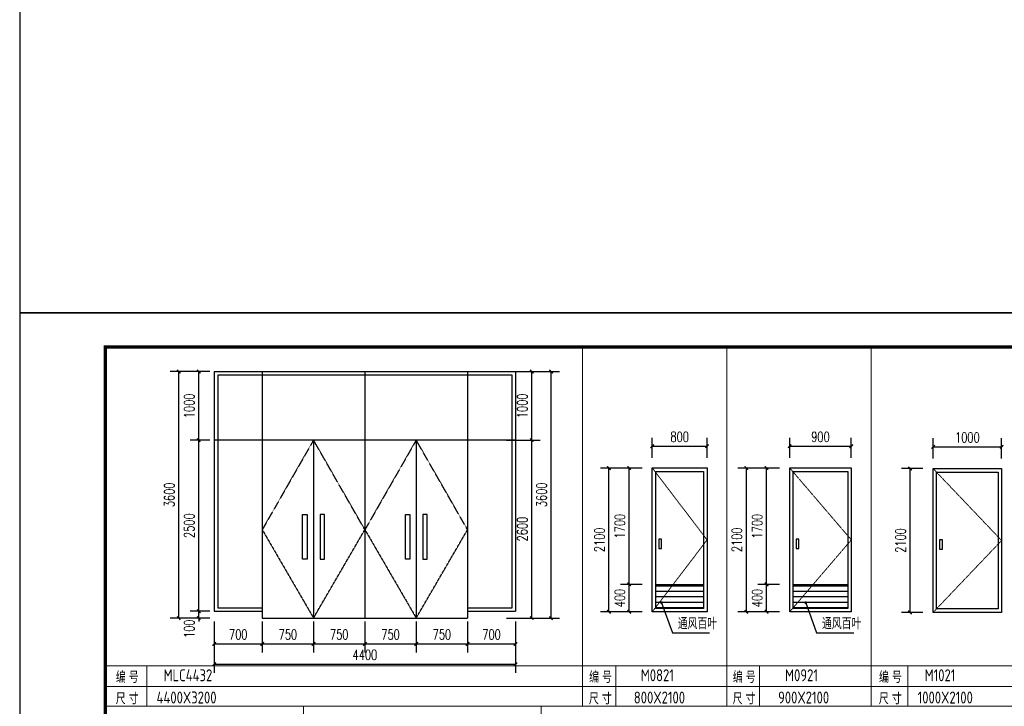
# Model space of a CAD drawing. Header units: inches. Extents: x 224620 to 3435104, y 247406 to 993300.
# Tile 10 of 109: x 250809 to 265192, y 271358 to 281387. Entities that reach past the tile are written whole.
import ezdxf

# ---------------------------------------------------------------- set-up
doc = ezdxf.new("R2010")
doc.units = ezdxf.units.IN
doc.header["$MEASUREMENT"] = 0
doc.linetypes.add('__DASH', pattern=[0.35, 0.25, -0.1])
doc.linetypes.add('DASHED2', pattern=[0.375, 0.25, -0.125])
for name, color, linetype in [('DIM_LEAD', 3, 'Continuous'), ('PUB_DIM', 3, 'Continuous'), ('PUB_TEXT', 7, 'Continuous'), ('PUB_TITLE', 4, 'Continuous'), ('RAIL', 163, 'Continuous'), ('说明文字', 7, 'Continuous')]:
    doc.layers.add(name, color=color, linetype=linetype)
doc.layers.add('说明', color=211, linetype='Continuous', lineweight=25)
doc.styles.add('_TCH_DIM', font='SIMPLEX', dxfattribs={"bigfont": 'GBCBIG'})
doc.styles.add('_TCH_DIM_T3', font='SIMPLEX', dxfattribs={"width": 0.705882, "bigfont": 'GBCBIG'})
doc.styles.add('yong', font='GBENOR.shx', dxfattribs={"width": 0.9, "bigfont": 'GBCBIG.shx'})
doc.dimstyles.new('_TCH_ARCH&&50', dxfattribs={"dimtxt": 148.75, "dimasz": 50, "dimexe": 125, "dimexo": 150, "dimgap": 63.125, "dimtad": 1, "dimdec": 0, "dimzin": 0, "dimdsep": 46, "dimtxsty": '_TCH_DIM_T3', "dimblk": 'ARCHTICK', "dimcen": 0.09, "dimclrt": 7, "dimazin": 2, "dimtfac": 1, "dimtdec": 0, "dimtix": 1, "dimtmove": 2, "dimatfit": 3, "dimfxl": 1, "dimtolj": 1, "dimtzin": 0, "dimarcsym": 0})

# ---------------------------------------------------------------- blocks, each defined once
blk = doc.blocks.new('wrtgtg')
at = {"layer": 'PUB_TITLE'}
blk.add_line((-75296, 53559), (8804, 53559), dxfattribs=at)
blk.add_lwpolyline([(-75296, -5841), (8804, -5841), (8804, 53559), (-75296, 53559)], close=True, dxfattribs=at)
at = {"layer": 'PUB_TITLE', "const_width": 100}
blk.add_lwpolyline([(-72796, -4841), (7804, -4841), (7804, 52559), (-72796, 52559)], close=True, dxfattribs=at)
blk = doc.blocks.new('_ArchTick')
at = {"color": 0, "linetype": 'ByBlock', "const_width": 0.4}
blk.add_lwpolyline([(-0.5, -0.5), (0.5, 0.5)], dxfattribs=at)
blk = doc.blocks.new('*D675')
at = {"layer": 'Defpoints', "color": 0}
for p in [(257770, 275247), (258289, 275247), (257770, 272647)]:
    blk.add_point(p, dxfattribs=at)
at = {"layer": 'PUB_DIM', "color": 0, "lineweight": -2}
for p, q in [((257920, 275247), (258414, 275247)), ((258289, 272647), (258289, 275247)), ((257920, 272647), (258414, 272647))]:
    blk.add_line(p, q, dxfattribs=at)
at = {"layer": 'PUB_DIM', "color": 0, "lineweight": -2, "xscale": 50, "yscale": 50, "zscale": 50}
for p, rotation in [((258289, 275247), 90), ((258289, 272647), 270)]:
    blk.add_blockref('_ArchTick', p, dxfattribs=dict(at, rotation=rotation))
at = {"layer": 'PUB_DIM', "color": 7, "insert": (258152, 273947), "char_height": 148.8, "attachment_point": 5, "rotation": 90, "style": '_TCH_DIM_T3'}
blk.add_mtext('\\A1;2600', dxfattribs=at)
blk = doc.blocks.new('*D676')
at = {"layer": 'Defpoints', "color": 0}
for p in [(257770, 276247), (258289, 276247), (257770, 275247)]:
    blk.add_point(p, dxfattribs=at)
at = {"layer": 'PUB_DIM', "color": 0, "lineweight": -2}
for p, q in [((257920, 276247), (258414, 276247)), ((258289, 275247), (258289, 276247)), ((257920, 275247), (258414, 275247))]:
    blk.add_line(p, q, dxfattribs=at)
at = {"layer": 'PUB_DIM', "color": 0, "lineweight": -2, "xscale": 50, "yscale": 50, "zscale": 50}
for p, rotation in [((258289, 276247), 90), ((258289, 275247), 270)]:
    blk.add_blockref('_ArchTick', p, dxfattribs=dict(at, rotation=rotation))
at = {"layer": 'PUB_DIM', "color": 7, "insert": (258152, 275747), "char_height": 148.8, "attachment_point": 5, "rotation": 90, "style": '_TCH_DIM_T3'}
blk.add_mtext('\\A1;1000', dxfattribs=at)
blk = doc.blocks.new('*D677')
at = {"layer": 'Defpoints', "color": 0}
for p in [(258052, 276247), (258571, 276247), (258052, 272647)]:
    blk.add_point(p, dxfattribs=at)
at = {"layer": 'PUB_DIM', "color": 0, "lineweight": -2}
for p, q in [((258202, 276247), (258696, 276247)), ((258571, 272647), (258571, 276247)), ((258202, 272647), (258696, 272647))]:
    blk.add_line(p, q, dxfattribs=at)
at = {"layer": 'PUB_DIM', "color": 0, "lineweight": -2, "xscale": 50, "yscale": 50, "zscale": 50}
for p, rotation in [((258571, 276247), 90), ((258571, 272647), 270)]:
    blk.add_blockref('_ArchTick', p, dxfattribs=dict(at, rotation=rotation))
at = {"layer": 'PUB_DIM', "color": 7, "insert": (258433, 274447), "char_height": 148.8, "attachment_point": 5, "rotation": 90, "style": '_TCH_DIM_T3'}
blk.add_mtext('\\A1;3600', dxfattribs=at)
blk = doc.blocks.new('*D682')
at = {"layer": 'Defpoints', "color": 0}
for p in [(259417, 274839), (259900, 274839), (259900, 272739)]:
    blk.add_point(p, dxfattribs=at)
at = {"layer": 'PUB_DIM', "color": 0, "lineweight": -2}
for p, q in [((259750, 274839), (259292, 274839)), ((259417, 272739), (259417, 274839)), ((259750, 272739), (259292, 272739))]:
    blk.add_line(p, q, dxfattribs=at)
at = {"layer": 'PUB_DIM', "color": 0, "lineweight": -2, "xscale": 50, "yscale": 50, "zscale": 50}
for p, rotation in [((259417, 274839), 90), ((259417, 272739), 270)]:
    blk.add_blockref('_ArchTick', p, dxfattribs=dict(at, rotation=rotation))
at = {"layer": 'PUB_DIM', "color": 7, "insert": (259279, 273789), "char_height": 148.8, "attachment_point": 5, "rotation": 90, "style": '_TCH_DIM_T3'}
blk.add_mtext('\\A1;2100', dxfattribs=at)
blk = doc.blocks.new('*D683')
at = {"layer": 'Defpoints', "color": 0}
for p in [(259712, 274839), (260050, 274839), (260050, 273139)]:
    blk.add_point(p, dxfattribs=at)
at = {"layer": 'PUB_DIM', "color": 0, "lineweight": -2}
for p, q in [((259900, 274839), (259587, 274839)), ((259712, 273139), (259712, 274839)), ((259900, 273139), (259587, 273139))]:
    blk.add_line(p, q, dxfattribs=at)
at = {"layer": 'PUB_DIM', "color": 0, "lineweight": -2, "xscale": 50, "yscale": 50, "zscale": 50}
for p, rotation in [((259712, 274839), 90), ((259712, 273139), 270)]:
    blk.add_blockref('_ArchTick', p, dxfattribs=dict(at, rotation=rotation))
at = {"layer": 'PUB_DIM', "color": 7, "insert": (259575, 273989), "char_height": 148.8, "attachment_point": 5, "rotation": 90, "style": '_TCH_DIM_T3'}
blk.add_mtext('\\A1;1700', dxfattribs=at)
blk = doc.blocks.new('*D684')
at = {"layer": 'Defpoints', "color": 0}
for p in [(259712, 273139), (260050, 273139), (260050, 272739)]:
    blk.add_point(p, dxfattribs=at)
at = {"layer": 'PUB_DIM', "color": 0, "lineweight": -2}
for p, q in [((259900, 273139), (259587, 273139)), ((259712, 272739), (259712, 273139)), ((259900, 272739), (259587, 272739))]:
    blk.add_line(p, q, dxfattribs=at)
at = {"layer": 'PUB_DIM', "color": 0, "lineweight": -2, "xscale": 50, "yscale": 50, "zscale": 50}
for p, rotation in [((259712, 273139), 90), ((259712, 272739), 270)]:
    blk.add_blockref('_ArchTick', p, dxfattribs=dict(at, rotation=rotation))
at = {"layer": 'PUB_DIM', "color": 7, "insert": (259575, 272939), "char_height": 148.8, "attachment_point": 5, "rotation": 90, "style": '_TCH_DIM_T3'}
blk.add_mtext('\\A1;400', dxfattribs=at)
blk = doc.blocks.new('*D685')
at = {"layer": 'Defpoints', "color": 0}
for p in [(260850, 275157), (260050, 274839), (260850, 274839)]:
    blk.add_point(p, dxfattribs=at)
at = {"layer": 'PUB_DIM', "color": 0, "lineweight": -2}
for p, q in [((260050, 274989), (260050, 275282)), ((260050, 275157), (260850, 275157)), ((260850, 274989), (260850, 275282))]:
    blk.add_line(p, q, dxfattribs=at)
at = {"layer": 'PUB_DIM', "color": 0, "lineweight": -2, "xscale": 50, "yscale": 50, "zscale": 50, "rotation": 180}
blk.add_blockref('_ArchTick', (260050, 275157), dxfattribs=at)
at = {"layer": 'PUB_DIM', "color": 0, "lineweight": -2, "xscale": 50, "yscale": 50, "zscale": 50}
blk.add_blockref('_ArchTick', (260850, 275157), dxfattribs=at)
at = {"layer": 'PUB_DIM', "color": 7, "insert": (260450, 275294), "char_height": 148.8, "attachment_point": 5, "style": '_TCH_DIM_T3'}
blk.add_mtext('\\A1;800', dxfattribs=at)
blk = doc.blocks.new('*D686')
at = {"layer": 'Defpoints', "color": 0}
for p in [(261424, 274839), (261907, 274839), (261907, 272739)]:
    blk.add_point(p, dxfattribs=at)
at = {"layer": 'PUB_DIM', "color": 0, "lineweight": -2}
for p, q in [((261757, 274839), (261299, 274839)), ((261424, 272739), (261424, 274839)), ((261757, 272739), (261299, 272739))]:
    blk.add_line(p, q, dxfattribs=at)
at = {"layer": 'PUB_DIM', "color": 0, "lineweight": -2, "xscale": 50, "yscale": 50, "zscale": 50}
for p, rotation in [((261424, 274839), 90), ((261424, 272739), 270)]:
    blk.add_blockref('_ArchTick', p, dxfattribs=dict(at, rotation=rotation))
at = {"layer": 'PUB_DIM', "color": 7, "insert": (261286, 273789), "char_height": 148.8, "attachment_point": 5, "rotation": 90, "style": '_TCH_DIM_T3'}
blk.add_mtext('\\A1;2100', dxfattribs=at)
blk = doc.blocks.new('*D687')
at = {"layer": 'Defpoints', "color": 0}
for p in [(261719, 274839), (262057, 274839), (262057, 273139)]:
    blk.add_point(p, dxfattribs=at)
at = {"layer": 'PUB_DIM', "color": 0, "lineweight": -2}
for p, q in [((261907, 274839), (261594, 274839)), ((261719, 273139), (261719, 274839)), ((261907, 273139), (261594, 273139))]:
    blk.add_line(p, q, dxfattribs=at)
at = {"layer": 'PUB_DIM', "color": 0, "lineweight": -2, "xscale": 50, "yscale": 50, "zscale": 50}
for p, rotation in [((261719, 274839), 90), ((261719, 273139), 270)]:
    blk.add_blockref('_ArchTick', p, dxfattribs=dict(at, rotation=rotation))
at = {"layer": 'PUB_DIM', "color": 7, "insert": (261582, 273989), "char_height": 148.8, "attachment_point": 5, "rotation": 90, "style": '_TCH_DIM_T3'}
blk.add_mtext('\\A1;1700', dxfattribs=at)
blk = doc.blocks.new('*D688')
at = {"layer": 'Defpoints', "color": 0}
for p in [(261719, 273139), (262057, 273139), (262057, 272739)]:
    blk.add_point(p, dxfattribs=at)
at = {"layer": 'PUB_DIM', "color": 0, "lineweight": -2}
for p, q in [((261907, 273139), (261594, 273139)), ((261719, 272739), (261719, 273139)), ((261907, 272739), (261594, 272739))]:
    blk.add_line(p, q, dxfattribs=at)
at = {"layer": 'PUB_DIM', "color": 0, "lineweight": -2, "xscale": 50, "yscale": 50, "zscale": 50}
for p, rotation in [((261719, 273139), 90), ((261719, 272739), 270)]:
    blk.add_blockref('_ArchTick', p, dxfattribs=dict(at, rotation=rotation))
at = {"layer": 'PUB_DIM', "color": 7, "insert": (261582, 272939), "char_height": 148.8, "attachment_point": 5, "rotation": 90, "style": '_TCH_DIM_T3'}
blk.add_mtext('\\A1;400', dxfattribs=at)
blk = doc.blocks.new('*D689')
at = {"layer": 'Defpoints', "color": 0}
for p in [(262957, 275157), (262057, 274839), (262957, 274839)]:
    blk.add_point(p, dxfattribs=at)
at = {"layer": 'PUB_DIM', "color": 0, "lineweight": -2}
for p, q in [((262057, 274989), (262057, 275282)), ((262057, 275157), (262957, 275157)), ((262957, 274989), (262957, 275282))]:
    blk.add_line(p, q, dxfattribs=at)
at = {"layer": 'PUB_DIM', "color": 0, "lineweight": -2, "xscale": 50, "yscale": 50, "zscale": 50, "rotation": 180}
blk.add_blockref('_ArchTick', (262057, 275157), dxfattribs=at)
at = {"layer": 'PUB_DIM', "color": 0, "lineweight": -2, "xscale": 50, "yscale": 50, "zscale": 50}
blk.add_blockref('_ArchTick', (262957, 275157), dxfattribs=at)
at = {"layer": 'PUB_DIM', "color": 7, "insert": (262507, 275294), "char_height": 148.8, "attachment_point": 5, "style": '_TCH_DIM_T3'}
blk.add_mtext('\\A1;900', dxfattribs=at)
blk = doc.blocks.new('*D690')
at = {"layer": 'Defpoints', "color": 0}
for p in [(263815, 274830), (264153, 274830), (264153, 272730)]:
    blk.add_point(p, dxfattribs=at)
at = {"layer": 'PUB_DIM', "color": 0, "lineweight": -2}
for p, q in [((264003, 274830), (263690, 274830)), ((263815, 272730), (263815, 274830)), ((264003, 272730), (263690, 272730))]:
    blk.add_line(p, q, dxfattribs=at)
at = {"layer": 'PUB_DIM', "color": 0, "lineweight": -2, "xscale": 50, "yscale": 50, "zscale": 50}
for p, rotation in [((263815, 274830), 90), ((263815, 272730), 270)]:
    blk.add_blockref('_ArchTick', p, dxfattribs=dict(at, rotation=rotation))
at = {"layer": 'PUB_DIM', "color": 7, "insert": (263677, 273780), "char_height": 148.8, "attachment_point": 5, "rotation": 90, "style": '_TCH_DIM_T3'}
blk.add_mtext('\\A1;2100', dxfattribs=at)
blk = doc.blocks.new('*D691')
at = {"layer": 'Defpoints', "color": 0}
for p in [(265153, 275148), (264153, 274830), (265153, 274830)]:
    blk.add_point(p, dxfattribs=at)
at = {"layer": 'PUB_DIM', "color": 0, "lineweight": -2}
for p, q in [((264153, 274980), (264153, 275273)), ((265153, 274980), (265153, 275273)), ((264153, 275148), (265153, 275148))]:
    blk.add_line(p, q, dxfattribs=at)
at = {"layer": 'PUB_DIM', "color": 0, "lineweight": -2, "xscale": 50, "yscale": 50, "zscale": 50, "rotation": 180}
blk.add_blockref('_ArchTick', (264153, 275148), dxfattribs=at)
at = {"layer": 'PUB_DIM', "color": 0, "lineweight": -2, "xscale": 50, "yscale": 50, "zscale": 50}
blk.add_blockref('_ArchTick', (265153, 275148), dxfattribs=at)
at = {"layer": 'PUB_DIM', "color": 7, "insert": (264653, 275285), "char_height": 148.8, "attachment_point": 5, "style": '_TCH_DIM_T3'}
blk.add_mtext('\\A1;1000', dxfattribs=at)
blk = doc.blocks.new('*D692')
at = {"layer": 'Defpoints', "color": 0}
for p in [(253652, 272450), (258052, 272450), (258052, 271972)]:
    blk.add_point(p, dxfattribs=at)
at = {"layer": 'PUB_DIM', "color": 0, "lineweight": -2}
for p, q in [((253652, 272300), (253652, 271847)), ((258052, 272300), (258052, 271847)), ((253652, 271972), (258052, 271972))]:
    blk.add_line(p, q, dxfattribs=at)
at = {"layer": 'PUB_DIM', "color": 0, "lineweight": -2, "xscale": 50, "yscale": 50, "zscale": 50, "rotation": 180}
blk.add_blockref('_ArchTick', (253652, 271972), dxfattribs=at)
at = {"layer": 'PUB_DIM', "color": 0, "lineweight": -2, "xscale": 50, "yscale": 50, "zscale": 50}
blk.add_blockref('_ArchTick', (258052, 271972), dxfattribs=at)
at = {"layer": 'PUB_DIM', "color": 7, "insert": (255852, 272110), "char_height": 148.8, "attachment_point": 5, "style": '_TCH_DIM_T3'}
blk.add_mtext('\\A1;4400', dxfattribs=at)
blk = doc.blocks.new('*D693')
at = {"layer": 'Defpoints', "color": 0}
for p in [(253132, 276247), (253652, 276247), (253652, 272647)]:
    blk.add_point(p, dxfattribs=at)
at = {"layer": 'PUB_DIM', "color": 0, "lineweight": -2}
for p, q in [((253502, 276247), (253007, 276247)), ((253132, 272647), (253132, 276247)), ((253502, 272647), (253007, 272647))]:
    blk.add_line(p, q, dxfattribs=at)
at = {"layer": 'PUB_DIM', "color": 0, "lineweight": -2, "xscale": 50, "yscale": 50, "zscale": 50}
for p, rotation in [((253132, 276247), 90), ((253132, 272647), 270)]:
    blk.add_blockref('_ArchTick', p, dxfattribs=dict(at, rotation=rotation))
at = {"layer": 'PUB_DIM', "color": 7, "insert": (252995, 274447), "char_height": 148.8, "attachment_point": 5, "rotation": 90, "style": '_TCH_DIM_T3'}
blk.add_mtext('\\A1;3600', dxfattribs=at)
blk = doc.blocks.new('*D694')
at = {"layer": 'Defpoints', "color": 0}
for p in [(253424, 272747), (253736, 272747), (253736, 272647)]:
    blk.add_point(p, dxfattribs=at)
at = {"layer": 'PUB_DIM', "color": 0, "lineweight": -2}
for p, q in [((253586, 272747), (253299, 272747)), ((253424, 272747), (253424, 272797)), ((253424, 272647), (253424, 272747)), ((253586, 272647), (253299, 272647)), ((253424, 272647), (253424, 272597))]:
    blk.add_line(p, q, dxfattribs=at)
at = {"layer": 'PUB_DIM', "color": 0, "lineweight": -2, "xscale": 50, "yscale": 50, "zscale": 50}
for p, rotation in [((253424, 272747), 270), ((253424, 272647), 90)]:
    blk.add_blockref('_ArchTick', p, dxfattribs=dict(at, rotation=rotation))
at = {"layer": 'PUB_DIM', "color": 7, "insert": (253286, 272491), "char_height": 148.8, "attachment_point": 5, "rotation": 90, "style": '_TCH_DIM_T3'}
blk.add_mtext('\\A1;100', dxfattribs=at)
blk = doc.blocks.new('*D695')
at = {"layer": 'Defpoints', "color": 0}
for p in [(253424, 275247), (253736, 275247), (253736, 272747)]:
    blk.add_point(p, dxfattribs=at)
at = {"layer": 'PUB_DIM', "color": 0, "lineweight": -2}
for p, q in [((253586, 275247), (253299, 275247)), ((253424, 272747), (253424, 275247)), ((253586, 272747), (253299, 272747))]:
    blk.add_line(p, q, dxfattribs=at)
at = {"layer": 'PUB_DIM', "color": 0, "lineweight": -2, "xscale": 50, "yscale": 50, "zscale": 50}
for p, rotation in [((253424, 275247), 90), ((253424, 272747), 270)]:
    blk.add_blockref('_ArchTick', p, dxfattribs=dict(at, rotation=rotation))
at = {"layer": 'PUB_DIM', "color": 7, "insert": (253286, 273997), "char_height": 148.8, "attachment_point": 5, "rotation": 90, "style": '_TCH_DIM_T3'}
blk.add_mtext('\\A1;2500', dxfattribs=at)
blk = doc.blocks.new('*D696')
at = {"layer": 'Defpoints', "color": 0}
for p in [(253424, 276247), (253736, 276247), (253736, 275247)]:
    blk.add_point(p, dxfattribs=at)
at = {"layer": 'PUB_DIM', "color": 0, "lineweight": -2}
for p, q in [((253586, 276247), (253299, 276247)), ((253424, 275247), (253424, 276247)), ((253586, 275247), (253299, 275247))]:
    blk.add_line(p, q, dxfattribs=at)
at = {"layer": 'PUB_DIM', "color": 0, "lineweight": -2, "xscale": 50, "yscale": 50, "zscale": 50}
for p, rotation in [((253424, 276247), 90), ((253424, 275247), 270)]:
    blk.add_blockref('_ArchTick', p, dxfattribs=dict(at, rotation=rotation))
at = {"layer": 'PUB_DIM', "color": 7, "insert": (253286, 275747), "char_height": 148.8, "attachment_point": 5, "rotation": 90, "style": '_TCH_DIM_T3'}
blk.add_mtext('\\A1;1000', dxfattribs=at)
blk = doc.blocks.new('*D697')
at = {"layer": 'Defpoints', "color": 0}
for p in [(253652, 272747), (254352, 272747), (254352, 272269)]:
    blk.add_point(p, dxfattribs=at)
at = {"layer": 'PUB_DIM', "color": 0, "lineweight": -2}
for p, q in [((253652, 272597), (253652, 272144)), ((254352, 272597), (254352, 272144)), ((253652, 272269), (254352, 272269))]:
    blk.add_line(p, q, dxfattribs=at)
at = {"layer": 'PUB_DIM', "color": 0, "lineweight": -2, "xscale": 50, "yscale": 50, "zscale": 50, "rotation": 180}
blk.add_blockref('_ArchTick', (253652, 272269), dxfattribs=at)
at = {"layer": 'PUB_DIM', "color": 0, "lineweight": -2, "xscale": 50, "yscale": 50, "zscale": 50}
blk.add_blockref('_ArchTick', (254352, 272269), dxfattribs=at)
at = {"layer": 'PUB_DIM', "color": 7, "insert": (254002, 272407), "char_height": 148.8, "attachment_point": 5, "style": '_TCH_DIM_T3'}
blk.add_mtext('\\A1;700', dxfattribs=at)
blk = doc.blocks.new('*D698')
at = {"layer": 'Defpoints', "color": 0}
for p in [(254352, 272747), (255102, 272747), (255102, 272269)]:
    blk.add_point(p, dxfattribs=at)
at = {"layer": 'PUB_DIM', "color": 0, "lineweight": -2}
for p, q in [((254352, 272597), (254352, 272144)), ((255102, 272597), (255102, 272144)), ((254352, 272269), (255102, 272269))]:
    blk.add_line(p, q, dxfattribs=at)
at = {"layer": 'PUB_DIM', "color": 0, "lineweight": -2, "xscale": 50, "yscale": 50, "zscale": 50, "rotation": 180}
blk.add_blockref('_ArchTick', (254352, 272269), dxfattribs=at)
at = {"layer": 'PUB_DIM', "color": 0, "lineweight": -2, "xscale": 50, "yscale": 50, "zscale": 50}
blk.add_blockref('_ArchTick', (255102, 272269), dxfattribs=at)
at = {"layer": 'PUB_DIM', "color": 7, "insert": (254727, 272407), "char_height": 148.8, "attachment_point": 5, "style": '_TCH_DIM_T3'}
blk.add_mtext('\\A1;750', dxfattribs=at)
blk = doc.blocks.new('*D699')
at = {"layer": 'Defpoints', "color": 0}
for p in [(255102, 272747), (255852, 272747), (255852, 272269)]:
    blk.add_point(p, dxfattribs=at)
at = {"layer": 'PUB_DIM', "color": 0, "lineweight": -2}
for p, q in [((255102, 272597), (255102, 272144)), ((255852, 272597), (255852, 272144)), ((255102, 272269), (255852, 272269))]:
    blk.add_line(p, q, dxfattribs=at)
at = {"layer": 'PUB_DIM', "color": 0, "lineweight": -2, "xscale": 50, "yscale": 50, "zscale": 50, "rotation": 180}
blk.add_blockref('_ArchTick', (255102, 272269), dxfattribs=at)
at = {"layer": 'PUB_DIM', "color": 0, "lineweight": -2, "xscale": 50, "yscale": 50, "zscale": 50}
blk.add_blockref('_ArchTick', (255852, 272269), dxfattribs=at)
at = {"layer": 'PUB_DIM', "color": 7, "insert": (255477, 272407), "char_height": 148.8, "attachment_point": 5, "style": '_TCH_DIM_T3'}
blk.add_mtext('\\A1;750', dxfattribs=at)
blk = doc.blocks.new('*D700')
at = {"layer": 'Defpoints', "color": 0}
for p in [(255852, 272747), (256602, 272747), (256602, 272269)]:
    blk.add_point(p, dxfattribs=at)
at = {"layer": 'PUB_DIM', "color": 0, "lineweight": -2}
for p, q in [((255852, 272597), (255852, 272144)), ((256602, 272597), (256602, 272144)), ((255852, 272269), (256602, 272269))]:
    blk.add_line(p, q, dxfattribs=at)
at = {"layer": 'PUB_DIM', "color": 0, "lineweight": -2, "xscale": 50, "yscale": 50, "zscale": 50, "rotation": 180}
blk.add_blockref('_ArchTick', (255852, 272269), dxfattribs=at)
at = {"layer": 'PUB_DIM', "color": 0, "lineweight": -2, "xscale": 50, "yscale": 50, "zscale": 50}
blk.add_blockref('_ArchTick', (256602, 272269), dxfattribs=at)
at = {"layer": 'PUB_DIM', "color": 7, "insert": (256227, 272407), "char_height": 148.8, "attachment_point": 5, "style": '_TCH_DIM_T3'}
blk.add_mtext('\\A1;750', dxfattribs=at)
blk = doc.blocks.new('*D701')
at = {"layer": 'Defpoints', "color": 0}
for p in [(256602, 272747), (257352, 272747), (257352, 272269)]:
    blk.add_point(p, dxfattribs=at)
at = {"layer": 'PUB_DIM', "color": 0, "lineweight": -2}
for p, q in [((256602, 272597), (256602, 272144)), ((257352, 272597), (257352, 272144)), ((256602, 272269), (257352, 272269))]:
    blk.add_line(p, q, dxfattribs=at)
at = {"layer": 'PUB_DIM', "color": 0, "lineweight": -2, "xscale": 50, "yscale": 50, "zscale": 50, "rotation": 180}
blk.add_blockref('_ArchTick', (256602, 272269), dxfattribs=at)
at = {"layer": 'PUB_DIM', "color": 0, "lineweight": -2, "xscale": 50, "yscale": 50, "zscale": 50}
blk.add_blockref('_ArchTick', (257352, 272269), dxfattribs=at)
at = {"layer": 'PUB_DIM', "color": 7, "insert": (256977, 272407), "char_height": 148.8, "attachment_point": 5, "style": '_TCH_DIM_T3'}
blk.add_mtext('\\A1;750', dxfattribs=at)
blk = doc.blocks.new('*D702')
at = {"layer": 'Defpoints', "color": 0}
for p in [(257352, 272747), (258052, 272747), (258052, 272269)]:
    blk.add_point(p, dxfattribs=at)
at = {"layer": 'PUB_DIM', "color": 0, "lineweight": -2}
for p, q in [((257352, 272597), (257352, 272144)), ((258052, 272597), (258052, 272144)), ((257352, 272269), (258052, 272269))]:
    blk.add_line(p, q, dxfattribs=at)
at = {"layer": 'PUB_DIM', "color": 0, "lineweight": -2, "xscale": 50, "yscale": 50, "zscale": 50, "rotation": 180}
blk.add_blockref('_ArchTick', (257352, 272269), dxfattribs=at)
at = {"layer": 'PUB_DIM', "color": 0, "lineweight": -2, "xscale": 50, "yscale": 50, "zscale": 50}
blk.add_blockref('_ArchTick', (258052, 272269), dxfattribs=at)
at = {"layer": 'PUB_DIM', "color": 7, "insert": (257702, 272407), "char_height": 148.8, "attachment_point": 5, "style": '_TCH_DIM_T3'}
blk.add_mtext('\\A1;700', dxfattribs=at)

msp = doc.modelspace()

# ---------------------------------------------------------------- hatches: boundary and pattern name
at = {"layer": 'RAIL'}
h = msp.add_hatch(dxfattribs=at)
h.set_pattern_fill('ANSI31', color=256, scale=50, angle=135, style=0)
h.set_pattern_definition([(180, (-4683.08, 795089.566), (-7e-15, -79.375), [])])
h.paths.add_polyline_path([(260800.3, 272789.3), (260800.3, 273139.3), (260377.6, 273139.3), (260100.3, 272800.4), (260100.3, 272789.3)])
h.paths.add_polyline_path([(260377.6, 273139.3), (260100.3, 273139.3), (260100.3, 272800.4)], flags=17)
h = msp.add_hatch(dxfattribs=at)
h.set_pattern_fill('ANSI31', color=256, scale=50, angle=135, style=0)
h.set_pattern_definition([(180, (-2675.95, 795089.566), (-7e-15, -79.375), [])])
h.paths.add_polyline_path([(262907.5, 272789.3), (262907.5, 273139.3), (262384.7, 273139.3), (262107.5, 272800.4), (262107.5, 272789.3)])
h.paths.add_polyline_path([(262384.7, 273139.3), (262107.5, 273139.3), (262107.5, 272800.4)], flags=17)

# ---------------------------------------------------------------- linework, layer by layer
for p, q in [((253651.5, 276247.2), (253651.5, 272747.2)), ((253651.5, 276247.2), (258051.5, 276247.2)), ((258051.5, 276247.2), (258051.5, 272747.2)), ((260050.3, 274839.3), (260850.3, 274839.3)), ((262057.5, 274839.3), (262957.5, 274839.3)), ((264152.6, 274830.1), (265152.6, 274830.1)), ((253651.5, 272747.2), (254351.5, 272747.2)), ((257351.5, 272747.2), (258051.5, 272747.2))]:
    msp.add_line(p, q)
for points in [[(250809, 277105.7), (271417.2, 277105.7), (271417.2, 282814.3), (250809, 282814.3)], [(260050.3, 274839.3), (260850.3, 274839.3), (260850.3, 272739.3), (260050.3, 272739.3)], [(262057.5, 274839.3), (262957.5, 274839.3), (262957.5, 272739.3), (262057.5, 272739.3)], [(264152.6, 274830.1), (265152.6, 274830.1), (265152.6, 272730.1), (264152.6, 272730.1)], [(260185.6, 273797.5), (260145, 273797.5), (260145, 273661.1), (260185.6, 273661.1)], [(262192.7, 273797.5), (262152.1, 273797.5), (262152.1, 273661.1), (262192.7, 273661.1)], [(264287.8, 273788.2), (264247.3, 273788.2), (264247.3, 273651.9), (264287.8, 273651.9)]]:
    msp.add_lwpolyline(points, close=True)
at = {"const_width": 0.15}
for points in [[(260850.3, 274839.3), (260828.6, 274839.7)], [(262957.5, 274839.3), (262935.7, 274839.7)], [(265152.6, 274830.1), (265130.8, 274830.5)]]:
    msp.add_lwpolyline(points, dxfattribs=at)
at = {"layer": 'DIM_LEAD'}
for p, q in [((260184.4, 272871.8), (260344, 272433.3)), ((262291.5, 272871.8), (262451.1, 272433.3)), ((260344, 272433.3), (260886.1, 272433.3)), ((262451.1, 272433.3), (262993.2, 272433.3))]:
    msp.add_line(p, q, dxfattribs=at)
at = {"layer": 'DIM_LEAD', "const_width": 20}
for points in [[(260181, 272881.2, 1), (260187.8, 272862.4, 1)], [(262288.1, 272881.2, 1), (262294.9, 272862.4, 1)]]:
    msp.add_lwpolyline(points, format="xyb", close=True, dxfattribs=at)
at = {"layer": 'PUB_DIM', "linetype": '__DASH'}
for p, q in [((255101.5, 275247.2), (254351.5, 273937.9)), ((255851.5, 273937.9), (255101.5, 275247.2)), ((256601.5, 275247.2), (255851.5, 273937.9)), ((257351.5, 273937.9), (256601.5, 275247.2)), ((254351.5, 273937.9), (255101.5, 272647.2)), ((255101.5, 272647.2), (255851.5, 273937.9)), ((255851.5, 273937.9), (256601.5, 272647.2)), ((256601.5, 272647.2), (257351.5, 273937.9))]:
    msp.add_line(p, q, dxfattribs=at)
at = {"layer": 'RAIL'}
for p, q in [((254351.5, 276247.2), (254351.5, 272647.2)), ((255851.5, 276247.2), (255851.5, 272647.2)), ((257351.5, 276247.2), (257351.5, 272647.2)), ((258051.5, 275247.2), (253651.5, 275247.2)), ((255101.5, 275247.2), (255101.5, 272647.2)), ((256601.5, 275247.2), (256601.5, 272647.2)), ((260100.3, 273139.3), (260800.3, 273139.3)), ((262107.5, 273139.3), (262907.5, 273139.3)), ((254351.5, 272647.2), (257351.5, 272647.2))]:
    msp.add_line(p, q, dxfattribs=at)
at = {"layer": 'RAIL', "color": 251, "linetype": 'DASHED2', "lineweight": 9}
for p, q in [((260850.3, 273789.3), (260050.3, 274839.3)), ((262957.5, 273789.3), (262057.5, 274839.3)), ((265152.6, 273780.1), (264152.6, 274830.1)), ((260050.3, 272739.3), (260850.3, 273789.3)), ((262057.5, 272739.3), (262957.5, 273789.3)), ((264152.6, 272730.1), (265152.6, 273780.1))]:
    msp.add_line(p, q, dxfattribs=at)
at = {"layer": 'RAIL'}
msp.add_lwpolyline([(257351.5, 272797.2), (258001.5, 272797.2), (258001.5, 276197.2), (253701.5, 276197.2), (253701.5, 272797.2), (254351.5, 272797.2)], dxfattribs=at)
for points in [[(260100.3, 274789.3), (260800.3, 274789.3), (260800.3, 272789.3), (260100.3, 272789.3)], [(262107.5, 274789.3), (262907.5, 274789.3), (262907.5, 272789.3), (262107.5, 272789.3)], [(264202.6, 274780.1), (265102.6, 274780.1), (265102.6, 272780.1), (264202.6, 272780.1)], [(254942.6, 274160.4), (255006.3, 274160.4), (255006.3, 273507.1), (254942.6, 273507.1)], [(255260.4, 274160.4), (255196.7, 274160.4), (255196.7, 273507.1), (255260.4, 273507.1)], [(256442.6, 274160.4), (256506.3, 274160.4), (256506.3, 273507.1), (256442.6, 273507.1)], [(256760.4, 274160.4), (256696.7, 274160.4), (256696.7, 273507.1), (256760.4, 273507.1)]]:
    msp.add_lwpolyline(points, close=True, dxfattribs=at)
at = {"layer": '说明', "color": 165, "linetype": 'Continuous', "lineweight": 15}
for p, q in [((252059, 276605.7), (252059, 271358.3)), ((252059, 276605.7), (271824.6, 276605.7)), ((259031.1, 276605.7), (259031.1, 271358.3)), ((261138.2, 276605.7), (261138.2, 271358.3)), ((263245.4, 276605.7), (263245.4, 271358.3)), ((252059, 271947.9), (271824.6, 271947.9)), ((252664.4, 271947.9), (252664.4, 271358.3)), ((259517.2, 271947.9), (259517.2, 271358.3)), ((261616.2, 271947.9), (261616.2, 271358.3)), ((263782.5, 271947.9), (263782.5, 271358.3)), ((252059, 271647.9), (271824.6, 271647.9)), ((252059, 271358.3), (271824.6, 271358.3)), ((252059, 271358.3), (252059, 266111)), ((254953.4, 266111), (254953.4, 271358.3)), ((258426.1, 271358.3), (258426.1, 266111))]:
    msp.add_line(p, q, dxfattribs=at)

# ---------------------------------------------------------------- block references
at = {"xscale": 0.5, "yscale": 0.5, "zscale": 0.5}
msp.add_blockref('wrtgtg', (288456.9, 250326.3), dxfattribs=at)

# ---------------------------------------------------------------- texts
at = {"layer": 'PUB_TEXT', "style": '_TCH_DIM'}
for p in [(260422.5, 272483.4), (262529.6, 272483.4)]:
    msp.add_text('通风百叶', height=168.79, dxfattribs=at).set_placement(p)
at = {"layer": '说明文字', "style": 'yong', "width": 0.9}
for s, height, p in [('编', 168.8, (252214.4, 271699.9, -5.6)), ('号', 168.8, (252403.7, 271699.9, -5.6)), ('MLC4432', 175, (252910.6, 271724.1, -5.6)), ('编', 168.8, (259126.8, 271699.9, -5.6)), ('号', 168.8, (259316.2, 271699.9, -5.6)), ('M0821', 175, (259882.7, 271724.1, -5.6)), ('编', 168.8, (261226.4, 271699.9, -5.6)), ('号', 168.8, (261415.7, 271699.9, -5.6)), ('M0921', 175, (261989.9, 271724.1, -5.6)), ('编', 168.8, (263361.8, 271699.9, -5.6)), ('号', 168.8, (263551.2, 271699.9, -5.6)), ('M1021', 175, (264028.7, 271724.1, -5.6)), ('尺', 168.8, (252212, 271387.9, -5.6)), ('寸', 168.8, (252401.3, 271387.9, -5.6)), ('4400X3200', 175, (252808, 271399.1, -5.6)), ('尺', 168.8, (259124.4, 271387.9, -5.6)), ('寸', 168.8, (259313.8, 271387.9, -5.6)), ('800X2100', 175, (259780.1, 271399.1, -5.6)), ('尺', 168.8, (261224, 271387.9, -5.6)), ('寸', 168.8, (261413.3, 271387.9, -5.6)), ('900X2100', 175, (261887.2, 271399.1, -5.6)), ('尺', 168.8, (263359.4, 271387.9, -5.6)), ('寸', 168.8, (263548.8, 271387.9, -5.6)), ('1000X2100', 175, (263926.1, 271399.1, -5.6))]:
    msp.add_text(s, height=height, dxfattribs=at).set_placement(p)

# ---------------------------------------------------------------- dimensions: what is measured, and where the dimension line sits
at = {"layer": 'PUB_DIM'}
for p1, p2, distance, picture, middle in [((253651.5, 272647.2), (253651.5, 276247.2), 519.2, '*D693', (252994.8, 274447.2)), ((253735.6, 275247.2), (253735.6, 276247.2), 311.7, '*D696', (253286.4, 275747.2)), ((257770, 275247.2), (257770, 276247.2), -519.2, '*D676', (258151.8, 275747.2)), ((258051.5, 272647.2), (258051.5, 276247.2), -519.2, '*D677', (258433.3, 274447.2)), ((260050.3, 274839.3), (260850.3, 274839.3), 317.5, '*D685', (260450.3, 275294.3)), ((262057.5, 274839.3), (262957.5, 274839.3), 317.5, '*D689', (262507.5, 275294.3)), ((264152.6, 274830.1), (265152.6, 274830.1), 317.5, '*D691', (264652.6, 275285.1)), ((253735.6, 272747.2), (253735.6, 275247.2), 311.7, '*D695', (253286.4, 273997.2)), ((257770, 272647.2), (257770, 275247.2), -519.2, '*D675', (258151.8, 273947.2)), ((259900.3, 272739.3), (259900.3, 274839.3), 483.8, '*D682', (259279, 273789.3)), ((260050.3, 273139.3), (260050.3, 274839.3), 338, '*D683', (259574.8, 273989.3)), ((261907.5, 272739.3), (261907.5, 274839.3), 483.8, '*D686', (261286.1, 273789.3)), ((262057.5, 273139.3), (262057.5, 274839.3), 338, '*D687', (261582, 273989.3)), ((264152.6, 272730.1), (264152.6, 274830.1), 338, '*D690', (263677.1, 273780.1)), ((260050.3, 272739.3), (260050.3, 273139.3), 338, '*D684', (259574.8, 272939.3)), ((262057.5, 272739.3), (262057.5, 273139.3), 338, '*D688', (261582, 272939.3)), ((253651.5, 272747.2), (254351.5, 272747.2), -478.1, '*D697', (254001.5, 272406.7)), ((254351.5, 272747.2), (255101.5, 272747.2), -478.1, '*D698', (254726.5, 272406.7)), ((255101.5, 272747.2), (255851.5, 272747.2), -478.1, '*D699', (255476.5, 272406.7)), ((255851.5, 272747.2), (256601.5, 272747.2), -478.1, '*D700', (256226.5, 272406.7)), ((256601.5, 272747.2), (257351.5, 272747.2), -478.1, '*D701', (256976.5, 272406.7)), ((257351.5, 272747.2), (258051.5, 272747.2), -478.1, '*D702', (257701.5, 272406.7)), ((253651.5, 272450.2), (258051.5, 272450.2), -478.1, '*D692', (255851.5, 272109.7))]:
    dim = msp.add_aligned_dim(p1=p1, p2=p2, distance=distance, dimstyle='_TCH_ARCH&&50', dxfattribs=at)
    dim.commit()
    dim.dimension.update_dxf_attribs({"geometry": picture, "text_midpoint": middle})
dim = msp.add_linear_dim(base=(253423.9, 272747.2), p1=(253735.6, 272647.2), p2=(253735.6, 272747.2), angle=90, dimstyle='_TCH_ARCH&&50', dxfattribs=at)
dim.commit()
dim.dimension.update_dxf_attribs({"geometry": '*D694', "text_midpoint": (253286.4, 272491), "dimtype": 161})

doc.saveas('drawing.dxf')
